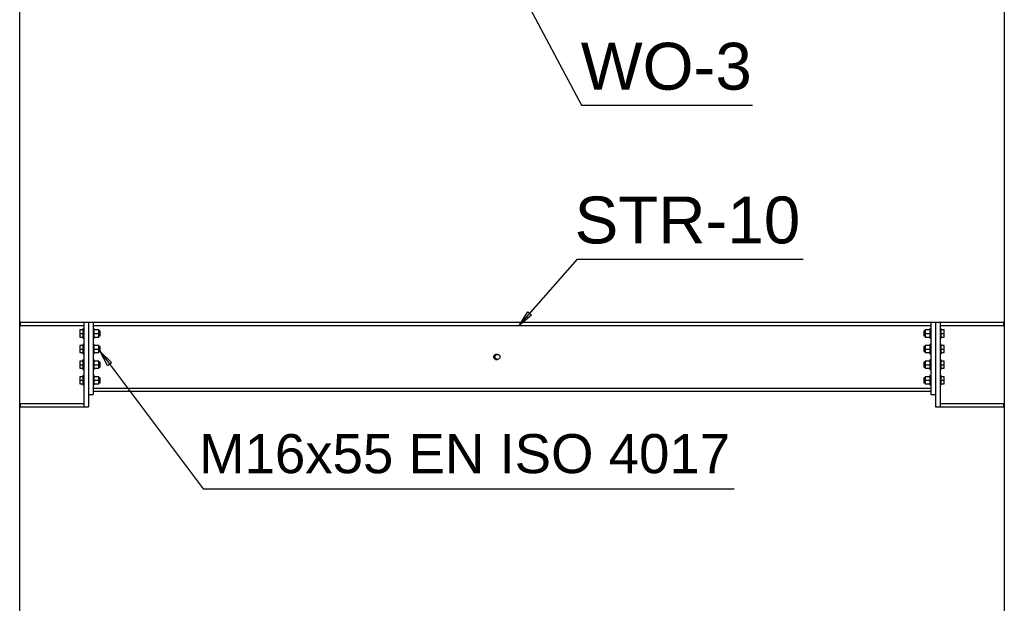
# Paper-space layout 'A0 Advance Steel' of a CAD drawing. Header units: millimetres. Extents: x -21 to 1320, y -7 to 928.
# Tile 105 of 134: x 1115 to 1178, y 500 to 537. Entities that reach past the tile are written whole.
import ezdxf

# ---------------------------------------------------------------- set-up
doc = ezdxf.new("R2010")
doc.units = ezdxf.units.MM
doc.layers.get('0').update_dxf_attribs({"linetype": 'CONTINUOUS'})
for name, color, linetype in [('AS_Belki', 145, 'CONTINUOUS'), ('AS_Blachy', 30, 'CONTINUOUS'), ('AS_Sruby', 9, 'CONTINUOUS')]:
    doc.layers.add(name, color=color, linetype=linetype)
doc.styles.add('Arial', font='arial.ttf', dxfattribs={"height": 150})

psp = doc.layouts.new('A0 Advance Steel')

# ---------------------------------------------------------------- linework, layer by layer
at = {"color": 0, "linetype": 'ByBlock', "lineweight": -2}
for p, q in [((1146.794, 517.691), (1147.329, 518.553)), ((1147.579, 518.333), (1147.329, 518.553)), ((1147.579, 518.333), (1146.794, 517.691)), ((1120.44, 515.115), (1119.973, 516.015)), ((1119.973, 516.015), (1120.707, 515.316)), ((1120.44, 515.115), (1120.707, 515.316))]:
    psp.add_line(p, q, dxfattribs=at)
at = {"color": 7}
for points in [[(1146.794, 539.275), (1150.779, 531.768), (1161.721, 531.768)], [(1146.794, 517.691), (1150.518, 521.932), (1164.957, 521.932)], [(1119.973, 516.015), (1126.57, 507.233), (1160.543, 507.233)]]:
    psp.add_lwpolyline(points, dxfattribs=at)
at = {"layer": 'AS_Belki', "linetype": 'Continuous', "ltscale": 0.25}
for p, q in [((1114.833, 456.275), (1114.833, 568.892)), ((1177.821, 568.099), (1177.821, 456.275)), ((1177.526, 517.875), (1114.833, 517.875)), ((1118.933, 517.875), (1114.833, 517.875)), ((1114.853, 517.875), (1114.853, 517.671)), ((1118.933, 517.875), (1118.933, 517.671)), ((1173.12, 517.875), (1119.533, 517.875)), ((1177.821, 517.875), (1173.721, 517.875)), ((1177.821, 517.875), (1177.703, 517.875)), ((1177.8, 517.671), (1177.8, 517.875)), ((1114.833, 517.671), (1118.933, 517.671)), ((1119.533, 517.691), (1173.12, 517.691)), ((1173.721, 517.671), (1177.821, 517.671)), ((1145.148, 515.675), (1145.201, 515.803)), ((1145.201, 515.548), (1145.148, 515.675)), ((1145.201, 515.803), (1145.329, 515.855)), ((1145.329, 515.495), (1145.201, 515.548)), ((1145.394, 515.835), (1145.28, 515.835)), ((1145.28, 515.515), (1145.394, 515.515)), ((1145.324, 515.853), (1145.368, 515.835)), ((1145.368, 515.515), (1145.324, 515.497)), ((1145.329, 515.855), (1145.377, 515.835)), ((1145.377, 515.515), (1145.329, 515.495)), ((1173.12, 513.659), (1119.533, 513.659)), ((1119.533, 513.475), (1173.12, 513.475)), ((1118.933, 512.679), (1114.833, 512.679)), ((1114.833, 512.475), (1118.933, 512.475)), ((1114.853, 512.679), (1114.853, 512.475)), ((1118.933, 512.679), (1118.933, 512.475)), ((1177.821, 512.679), (1173.721, 512.679)), ((1173.721, 512.475), (1177.821, 512.475)), ((1177.8, 512.475), (1177.8, 512.679))]:
    psp.add_line(p, q, dxfattribs=at)
at = {"layer": 'AS_Belki', "linetype": 'Continuous', "ltscale": 0.25, "extrusion": (0.079868, -2.38902e-18, 0.996805)}
psp.add_circle((515.675, -1141.735, 91.48), 0.16, dxfattribs=at)
at = {"layer": 'AS_Blachy', "linetype": 'Continuous', "ltscale": 0.25}
for p, q in [((1119.233, 517.875), (1118.933, 517.875)), ((1119.533, 517.875), (1119.233, 517.875)), ((1119.233, 517.875), (1119.233, 513.275)), ((1119.533, 517.875), (1119.533, 513.275)), ((1173.421, 517.875), (1173.121, 517.875)), ((1173.121, 517.875), (1173.121, 513.275)), ((1173.721, 517.875), (1173.421, 517.875)), ((1173.421, 517.875), (1173.421, 512.475)), ((1173.721, 517.875), (1173.721, 512.475)), ((1118.933, 517.671), (1118.933, 512.679)), ((1119.233, 513.275), (1119.533, 513.275)), ((1119.233, 513.275), (1119.233, 512.475)), ((1173.121, 513.275), (1173.421, 513.275)), ((1118.933, 512.475), (1119.233, 512.475)), ((1173.421, 512.475), (1173.721, 512.475))]:
    psp.add_line(p, q, dxfattribs=at)
at = {"layer": 'AS_Sruby', "linetype": 'Continuous', "ltscale": 0.25}
for p, q in [((1118.873, 517.407), (1118.673, 517.407)), ((1118.673, 517.407), (1118.673, 517.175)), ((1118.673, 517.175), (1118.873, 517.175)), ((1118.673, 517.175), (1118.673, 516.943)), ((1118.933, 517.475), (1118.873, 517.475)), ((1118.873, 517.475), (1118.873, 517.469)), ((1118.873, 517.469), (1118.873, 517.452)), ((1118.873, 517.452), (1118.873, 517.425)), ((1118.873, 517.425), (1118.873, 517.387)), ((1118.873, 517.387), (1118.873, 517.342)), ((1118.873, 517.342), (1118.873, 517.29)), ((1118.873, 517.29), (1118.873, 517.234)), ((1118.873, 517.234), (1118.873, 517.175)), ((1118.873, 517.175), (1118.873, 517.117)), ((1119.593, 517.475), (1119.533, 517.475)), ((1119.593, 517.469), (1119.593, 517.475)), ((1119.593, 517.452), (1119.593, 517.469)), ((1119.593, 517.425), (1119.593, 517.452)), ((1119.593, 517.387), (1119.593, 517.425)), ((1119.889, 517.407), (1119.593, 517.407)), ((1119.593, 517.342), (1119.593, 517.387)), ((1119.593, 517.29), (1119.593, 517.342)), ((1119.593, 517.234), (1119.593, 517.29)), ((1119.593, 517.175), (1119.593, 517.234)), ((1119.593, 517.175), (1119.889, 517.175)), ((1119.593, 517.117), (1119.593, 517.175)), ((1119.889, 517.175), (1119.889, 517.407)), ((1119.973, 517.335), (1119.889, 517.335)), ((1119.889, 517.335), (1119.889, 517.323)), ((1119.889, 516.943), (1119.889, 517.175)), ((1119.973, 517.323), (1119.973, 517.335)), ((1119.973, 517.288), (1119.973, 517.323)), ((1119.973, 517.236), (1119.973, 517.288)), ((1119.973, 517.175), (1119.973, 517.236)), ((1119.973, 517.114), (1119.973, 517.175)), ((1172.765, 517.335), (1172.681, 517.335)), ((1172.681, 517.335), (1172.681, 517.323)), ((1172.681, 517.323), (1172.681, 517.288)), ((1172.681, 517.288), (1172.681, 517.236)), ((1172.681, 517.236), (1172.681, 517.175)), ((1172.681, 517.175), (1172.681, 517.114)), ((1173.061, 517.407), (1172.765, 517.407)), ((1172.765, 517.407), (1172.765, 517.175)), ((1172.765, 517.175), (1173.061, 517.175)), ((1172.765, 517.175), (1172.765, 516.943)), ((1173.121, 517.475), (1173.061, 517.475)), ((1173.061, 517.475), (1173.061, 517.469)), ((1173.061, 517.469), (1173.061, 517.452)), ((1173.061, 517.452), (1173.061, 517.425)), ((1173.061, 517.425), (1173.061, 517.387)), ((1173.061, 517.387), (1173.061, 517.342)), ((1173.061, 517.342), (1173.061, 517.29)), ((1173.061, 517.29), (1173.061, 517.234)), ((1173.061, 517.234), (1173.061, 517.175)), ((1173.061, 517.175), (1173.061, 517.117)), ((1173.781, 517.475), (1173.721, 517.475)), ((1173.781, 517.469), (1173.781, 517.475)), ((1173.781, 517.452), (1173.781, 517.469)), ((1173.781, 517.425), (1173.781, 517.452)), ((1173.781, 517.387), (1173.781, 517.425)), ((1173.981, 517.407), (1173.781, 517.407)), ((1173.781, 517.342), (1173.781, 517.387)), ((1173.781, 517.29), (1173.781, 517.342)), ((1173.781, 517.234), (1173.781, 517.29)), ((1173.781, 517.175), (1173.781, 517.234)), ((1173.781, 517.175), (1173.981, 517.175)), ((1173.781, 517.117), (1173.781, 517.175)), ((1173.981, 517.175), (1173.981, 517.407)), ((1173.981, 516.943), (1173.981, 517.175)), ((1118.673, 516.943), (1118.873, 516.943)), ((1118.873, 517.117), (1118.873, 517.06)), ((1118.873, 517.06), (1118.873, 517.008)), ((1118.873, 517.008), (1118.873, 516.963)), ((1118.873, 516.963), (1118.873, 516.926)), ((1118.873, 516.926), (1118.873, 516.898)), ((1118.873, 516.898), (1118.873, 516.881)), ((1118.873, 516.881), (1118.873, 516.875)), ((1118.873, 516.875), (1118.933, 516.875)), ((1119.533, 516.875), (1119.593, 516.875)), ((1119.593, 517.06), (1119.593, 517.117)), ((1119.593, 517.008), (1119.593, 517.06)), ((1119.593, 516.963), (1119.593, 517.008)), ((1119.593, 516.926), (1119.593, 516.963)), ((1119.593, 516.943), (1119.889, 516.943)), ((1119.593, 516.898), (1119.593, 516.926)), ((1119.593, 516.881), (1119.593, 516.898)), ((1119.593, 516.875), (1119.593, 516.881)), ((1119.889, 517.027), (1119.889, 517.015)), ((1119.889, 517.015), (1119.973, 517.015)), ((1119.973, 517.062), (1119.973, 517.114)), ((1119.973, 517.027), (1119.973, 517.062)), ((1119.973, 517.015), (1119.973, 517.027)), ((1172.681, 517.114), (1172.681, 517.062)), ((1172.681, 517.062), (1172.681, 517.027)), ((1172.681, 517.027), (1172.681, 517.015)), ((1172.681, 517.015), (1172.765, 517.015)), ((1172.765, 516.943), (1173.061, 516.943)), ((1173.061, 517.117), (1173.061, 517.06)), ((1173.061, 517.06), (1173.061, 517.008)), ((1173.061, 517.008), (1173.061, 516.963)), ((1173.061, 516.963), (1173.061, 516.926)), ((1173.061, 516.926), (1173.061, 516.898)), ((1173.061, 516.898), (1173.061, 516.881)), ((1173.061, 516.881), (1173.061, 516.875)), ((1173.061, 516.875), (1173.121, 516.875)), ((1173.721, 516.875), (1173.781, 516.875)), ((1173.781, 517.06), (1173.781, 517.117)), ((1173.781, 517.008), (1173.781, 517.06)), ((1173.781, 516.963), (1173.781, 517.008)), ((1173.781, 516.926), (1173.781, 516.963)), ((1173.781, 516.943), (1173.981, 516.943)), ((1173.781, 516.898), (1173.781, 516.926)), ((1173.781, 516.881), (1173.781, 516.898)), ((1173.781, 516.875), (1173.781, 516.881)), ((1118.873, 516.407), (1118.673, 516.407)), ((1118.673, 516.407), (1118.673, 516.175)), ((1118.673, 516.175), (1118.873, 516.175)), ((1118.673, 516.175), (1118.673, 515.943)), ((1118.673, 515.943), (1118.873, 515.943)), ((1118.933, 516.475), (1118.873, 516.475)), ((1118.873, 516.475), (1118.873, 516.469)), ((1118.873, 516.469), (1118.873, 516.452)), ((1118.873, 516.452), (1118.873, 516.425)), ((1118.873, 516.425), (1118.873, 516.387)), ((1118.873, 516.387), (1118.873, 516.342)), ((1118.873, 516.342), (1118.873, 516.29)), ((1118.873, 516.29), (1118.873, 516.234)), ((1118.873, 516.234), (1118.873, 516.175)), ((1118.873, 516.175), (1118.873, 516.117)), ((1118.873, 516.117), (1118.873, 516.06)), ((1118.873, 516.06), (1118.873, 516.008)), ((1118.873, 516.008), (1118.873, 515.963)), ((1118.873, 515.963), (1118.873, 515.926)), ((1118.873, 515.926), (1118.873, 515.898)), ((1118.873, 515.898), (1118.873, 515.881)), ((1118.873, 515.881), (1118.873, 515.875)), ((1118.873, 515.875), (1118.933, 515.875)), ((1119.593, 516.475), (1119.533, 516.475)), ((1119.533, 515.875), (1119.593, 515.875)), ((1119.593, 516.469), (1119.593, 516.475)), ((1119.593, 516.452), (1119.593, 516.469)), ((1119.593, 516.425), (1119.593, 516.452)), ((1119.593, 516.387), (1119.593, 516.425)), ((1119.889, 516.407), (1119.593, 516.407)), ((1119.593, 516.342), (1119.593, 516.387)), ((1119.593, 516.29), (1119.593, 516.342)), ((1119.593, 516.234), (1119.593, 516.29)), ((1119.593, 516.175), (1119.593, 516.234)), ((1119.593, 516.175), (1119.889, 516.175)), ((1119.593, 516.117), (1119.593, 516.175)), ((1119.593, 516.06), (1119.593, 516.117)), ((1119.593, 516.008), (1119.593, 516.06)), ((1119.593, 515.963), (1119.593, 516.008)), ((1119.593, 515.926), (1119.593, 515.963)), ((1119.593, 515.943), (1119.889, 515.943)), ((1119.593, 515.898), (1119.593, 515.926)), ((1119.593, 515.881), (1119.593, 515.898)), ((1119.593, 515.875), (1119.593, 515.881)), ((1119.889, 516.175), (1119.889, 516.407)), ((1119.973, 516.335), (1119.889, 516.335)), ((1119.889, 516.335), (1119.889, 516.323)), ((1119.889, 515.943), (1119.889, 516.175)), ((1119.889, 516.027), (1119.889, 516.015)), ((1119.889, 516.015), (1119.973, 516.015)), ((1119.973, 516.323), (1119.973, 516.335)), ((1119.973, 516.288), (1119.973, 516.323)), ((1119.973, 516.236), (1119.973, 516.288)), ((1119.973, 516.175), (1119.973, 516.236)), ((1119.973, 516.114), (1119.973, 516.175)), ((1119.973, 516.062), (1119.973, 516.114)), ((1119.973, 516.027), (1119.973, 516.062)), ((1119.973, 516.015), (1119.973, 516.027)), ((1172.765, 516.335), (1172.681, 516.335)), ((1172.681, 516.335), (1172.681, 516.323)), ((1172.681, 516.323), (1172.681, 516.288)), ((1172.681, 516.288), (1172.681, 516.236)), ((1172.681, 516.236), (1172.681, 516.175)), ((1172.681, 516.175), (1172.681, 516.114)), ((1172.681, 516.114), (1172.681, 516.062)), ((1172.681, 516.062), (1172.681, 516.027)), ((1172.681, 516.027), (1172.681, 516.015)), ((1172.681, 516.015), (1172.765, 516.015)), ((1173.061, 516.407), (1172.765, 516.407)), ((1172.765, 516.407), (1172.765, 516.175)), ((1172.765, 516.175), (1173.061, 516.175)), ((1172.765, 516.175), (1172.765, 515.943)), ((1172.765, 515.943), (1173.061, 515.943)), ((1173.121, 516.475), (1173.061, 516.475)), ((1173.061, 516.475), (1173.061, 516.469)), ((1173.061, 516.469), (1173.061, 516.452)), ((1173.061, 516.452), (1173.061, 516.425)), ((1173.061, 516.425), (1173.061, 516.387)), ((1173.061, 516.387), (1173.061, 516.342)), ((1173.061, 516.342), (1173.061, 516.29)), ((1173.061, 516.29), (1173.061, 516.234)), ((1173.061, 516.234), (1173.061, 516.175)), ((1173.061, 516.175), (1173.061, 516.117)), ((1173.061, 516.117), (1173.061, 516.06)), ((1173.061, 516.06), (1173.061, 516.008)), ((1173.061, 516.008), (1173.061, 515.963)), ((1173.061, 515.963), (1173.061, 515.926)), ((1173.061, 515.926), (1173.061, 515.898)), ((1173.061, 515.898), (1173.061, 515.881)), ((1173.061, 515.881), (1173.061, 515.875)), ((1173.061, 515.875), (1173.121, 515.875)), ((1173.781, 516.475), (1173.721, 516.475)), ((1173.721, 515.875), (1173.781, 515.875)), ((1173.781, 516.469), (1173.781, 516.475)), ((1173.781, 516.452), (1173.781, 516.469)), ((1173.781, 516.425), (1173.781, 516.452)), ((1173.781, 516.387), (1173.781, 516.425)), ((1173.981, 516.407), (1173.781, 516.407)), ((1173.781, 516.342), (1173.781, 516.387)), ((1173.781, 516.29), (1173.781, 516.342)), ((1173.781, 516.234), (1173.781, 516.29)), ((1173.781, 516.175), (1173.781, 516.234)), ((1173.781, 516.175), (1173.981, 516.175)), ((1173.781, 516.117), (1173.781, 516.175)), ((1173.781, 516.06), (1173.781, 516.117)), ((1173.781, 516.008), (1173.781, 516.06)), ((1173.781, 515.963), (1173.781, 516.008)), ((1173.781, 515.926), (1173.781, 515.963)), ((1173.781, 515.943), (1173.981, 515.943)), ((1173.781, 515.898), (1173.781, 515.926)), ((1173.781, 515.881), (1173.781, 515.898)), ((1173.781, 515.875), (1173.781, 515.881)), ((1173.981, 516.175), (1173.981, 516.407)), ((1173.981, 515.943), (1173.981, 516.175)), ((1118.873, 515.407), (1118.673, 515.407)), ((1118.673, 515.407), (1118.673, 515.175)), ((1118.933, 515.475), (1118.873, 515.475)), ((1118.873, 515.475), (1118.873, 515.469)), ((1118.873, 515.469), (1118.873, 515.452)), ((1118.873, 515.452), (1118.873, 515.425)), ((1118.873, 515.425), (1118.873, 515.387)), ((1118.873, 515.387), (1118.873, 515.342)), ((1118.873, 515.342), (1118.873, 515.29)), ((1118.873, 515.29), (1118.873, 515.234)), ((1119.593, 515.475), (1119.533, 515.475)), ((1119.593, 515.469), (1119.593, 515.475)), ((1119.593, 515.452), (1119.593, 515.469)), ((1119.593, 515.425), (1119.593, 515.452)), ((1119.593, 515.387), (1119.593, 515.425)), ((1119.889, 515.407), (1119.593, 515.407)), ((1119.593, 515.342), (1119.593, 515.387)), ((1119.593, 515.29), (1119.593, 515.342)), ((1119.593, 515.234), (1119.593, 515.29)), ((1119.889, 515.175), (1119.889, 515.407)), ((1119.973, 515.335), (1119.889, 515.335)), ((1119.889, 515.335), (1119.889, 515.323)), ((1119.973, 515.323), (1119.973, 515.335)), ((1119.973, 515.288), (1119.973, 515.323)), ((1119.973, 515.236), (1119.973, 515.288)), ((1172.765, 515.335), (1172.681, 515.335)), ((1172.681, 515.335), (1172.681, 515.323)), ((1172.681, 515.323), (1172.681, 515.288)), ((1172.681, 515.288), (1172.681, 515.236)), ((1173.061, 515.407), (1172.765, 515.407)), ((1172.765, 515.407), (1172.765, 515.175)), ((1173.121, 515.475), (1173.061, 515.475)), ((1173.061, 515.475), (1173.061, 515.469)), ((1173.061, 515.469), (1173.061, 515.452)), ((1173.061, 515.452), (1173.061, 515.425)), ((1173.061, 515.425), (1173.061, 515.387)), ((1173.061, 515.387), (1173.061, 515.342)), ((1173.061, 515.342), (1173.061, 515.29)), ((1173.061, 515.29), (1173.061, 515.234)), ((1173.781, 515.475), (1173.721, 515.475)), ((1173.781, 515.469), (1173.781, 515.475)), ((1173.781, 515.452), (1173.781, 515.469)), ((1173.781, 515.425), (1173.781, 515.452)), ((1173.781, 515.387), (1173.781, 515.425)), ((1173.981, 515.407), (1173.781, 515.407)), ((1173.781, 515.342), (1173.781, 515.387)), ((1173.781, 515.29), (1173.781, 515.342)), ((1173.781, 515.234), (1173.781, 515.29)), ((1173.981, 515.175), (1173.981, 515.407)), ((1118.673, 515.175), (1118.873, 515.175)), ((1118.673, 515.175), (1118.673, 514.943)), ((1118.673, 514.943), (1118.873, 514.943)), ((1118.873, 515.234), (1118.873, 515.175)), ((1118.873, 515.175), (1118.873, 515.117)), ((1118.873, 515.117), (1118.873, 515.06)), ((1118.873, 515.06), (1118.873, 515.008)), ((1118.873, 515.008), (1118.873, 514.963)), ((1118.873, 514.963), (1118.873, 514.926)), ((1118.873, 514.926), (1118.873, 514.898)), ((1118.873, 514.898), (1118.873, 514.881)), ((1118.873, 514.881), (1118.873, 514.875)), ((1118.873, 514.875), (1118.933, 514.875)), ((1119.533, 514.875), (1119.593, 514.875)), ((1119.593, 515.175), (1119.593, 515.234)), ((1119.593, 515.175), (1119.889, 515.175)), ((1119.593, 515.117), (1119.593, 515.175)), ((1119.593, 515.06), (1119.593, 515.117)), ((1119.593, 515.008), (1119.593, 515.06)), ((1119.593, 514.963), (1119.593, 515.008)), ((1119.593, 514.926), (1119.593, 514.963)), ((1119.593, 514.943), (1119.889, 514.943)), ((1119.593, 514.898), (1119.593, 514.926)), ((1119.593, 514.881), (1119.593, 514.898)), ((1119.593, 514.875), (1119.593, 514.881)), ((1119.889, 514.943), (1119.889, 515.175)), ((1119.889, 515.027), (1119.889, 515.015)), ((1119.889, 515.015), (1119.973, 515.015)), ((1119.973, 515.175), (1119.973, 515.236)), ((1119.973, 515.114), (1119.973, 515.175)), ((1119.973, 515.062), (1119.973, 515.114)), ((1119.973, 515.027), (1119.973, 515.062)), ((1119.973, 515.015), (1119.973, 515.027)), ((1172.681, 515.236), (1172.681, 515.175)), ((1172.681, 515.175), (1172.681, 515.114)), ((1172.681, 515.114), (1172.681, 515.062)), ((1172.681, 515.062), (1172.681, 515.027)), ((1172.681, 515.027), (1172.681, 515.015)), ((1172.681, 515.015), (1172.765, 515.015)), ((1172.765, 515.175), (1173.061, 515.175)), ((1172.765, 515.175), (1172.765, 514.943)), ((1172.765, 514.943), (1173.061, 514.943)), ((1173.061, 515.234), (1173.061, 515.175)), ((1173.061, 515.175), (1173.061, 515.117)), ((1173.061, 515.117), (1173.061, 515.06)), ((1173.061, 515.06), (1173.061, 515.008)), ((1173.061, 515.008), (1173.061, 514.963)), ((1173.061, 514.963), (1173.061, 514.926)), ((1173.061, 514.926), (1173.061, 514.898)), ((1173.061, 514.898), (1173.061, 514.881)), ((1173.061, 514.881), (1173.061, 514.875)), ((1173.061, 514.875), (1173.121, 514.875)), ((1173.721, 514.875), (1173.781, 514.875)), ((1173.781, 515.175), (1173.781, 515.234)), ((1173.781, 515.175), (1173.981, 515.175)), ((1173.781, 515.117), (1173.781, 515.175)), ((1173.781, 515.06), (1173.781, 515.117)), ((1173.781, 515.008), (1173.781, 515.06)), ((1173.781, 514.963), (1173.781, 515.008)), ((1173.781, 514.926), (1173.781, 514.963)), ((1173.781, 514.943), (1173.981, 514.943)), ((1173.781, 514.898), (1173.781, 514.926)), ((1173.781, 514.881), (1173.781, 514.898)), ((1173.781, 514.875), (1173.781, 514.881)), ((1173.981, 514.943), (1173.981, 515.175)), ((1118.873, 514.407), (1118.673, 514.407)), ((1118.673, 514.407), (1118.673, 514.175)), ((1118.673, 514.175), (1118.873, 514.175)), ((1118.673, 514.175), (1118.673, 513.943)), ((1118.933, 514.475), (1118.873, 514.475)), ((1118.873, 514.475), (1118.873, 514.469)), ((1118.873, 514.469), (1118.873, 514.452)), ((1118.873, 514.452), (1118.873, 514.425)), ((1118.873, 514.425), (1118.873, 514.387)), ((1118.873, 514.387), (1118.873, 514.342)), ((1118.873, 514.342), (1118.873, 514.29)), ((1118.873, 514.29), (1118.873, 514.234)), ((1118.873, 514.234), (1118.873, 514.175)), ((1118.873, 514.175), (1118.873, 514.117)), ((1118.873, 514.117), (1118.873, 514.06)), ((1118.873, 514.06), (1118.873, 514.008)), ((1118.873, 514.008), (1118.873, 513.963)), ((1119.593, 514.475), (1119.533, 514.475)), ((1119.593, 514.469), (1119.593, 514.475)), ((1119.593, 514.452), (1119.593, 514.469)), ((1119.593, 514.425), (1119.593, 514.452)), ((1119.593, 514.387), (1119.593, 514.425)), ((1119.889, 514.407), (1119.593, 514.407)), ((1119.593, 514.342), (1119.593, 514.387)), ((1119.593, 514.29), (1119.593, 514.342)), ((1119.593, 514.234), (1119.593, 514.29)), ((1119.593, 514.175), (1119.593, 514.234)), ((1119.593, 514.175), (1119.889, 514.175)), ((1119.593, 514.117), (1119.593, 514.175)), ((1119.593, 514.06), (1119.593, 514.117)), ((1119.593, 514.008), (1119.593, 514.06)), ((1119.593, 513.963), (1119.593, 514.008)), ((1119.889, 514.175), (1119.889, 514.407)), ((1119.973, 514.335), (1119.889, 514.335)), ((1119.889, 514.335), (1119.889, 514.323)), ((1119.889, 513.943), (1119.889, 514.175)), ((1119.889, 514.027), (1119.889, 514.015)), ((1119.889, 514.015), (1119.973, 514.015)), ((1119.973, 514.323), (1119.973, 514.335)), ((1119.973, 514.288), (1119.973, 514.323)), ((1119.973, 514.236), (1119.973, 514.288)), ((1119.973, 514.175), (1119.973, 514.236)), ((1119.973, 514.114), (1119.973, 514.175)), ((1119.973, 514.062), (1119.973, 514.114)), ((1119.973, 514.027), (1119.973, 514.062)), ((1119.973, 514.015), (1119.973, 514.027)), ((1172.765, 514.335), (1172.681, 514.335)), ((1172.681, 514.335), (1172.681, 514.323)), ((1172.681, 514.323), (1172.681, 514.288)), ((1172.681, 514.288), (1172.681, 514.236)), ((1172.681, 514.236), (1172.681, 514.175)), ((1172.681, 514.175), (1172.681, 514.114)), ((1172.681, 514.114), (1172.681, 514.062)), ((1172.681, 514.062), (1172.681, 514.027)), ((1172.681, 514.027), (1172.681, 514.015)), ((1172.681, 514.015), (1172.765, 514.015)), ((1173.061, 514.407), (1172.765, 514.407)), ((1172.765, 514.407), (1172.765, 514.175)), ((1172.765, 514.175), (1173.061, 514.175)), ((1172.765, 514.175), (1172.765, 513.943)), ((1173.121, 514.475), (1173.061, 514.475)), ((1173.061, 514.475), (1173.061, 514.469)), ((1173.061, 514.469), (1173.061, 514.452)), ((1173.061, 514.452), (1173.061, 514.425)), ((1173.061, 514.425), (1173.061, 514.387)), ((1173.061, 514.387), (1173.061, 514.342)), ((1173.061, 514.342), (1173.061, 514.29)), ((1173.061, 514.29), (1173.061, 514.234)), ((1173.061, 514.234), (1173.061, 514.175)), ((1173.061, 514.175), (1173.061, 514.117)), ((1173.061, 514.117), (1173.061, 514.06)), ((1173.061, 514.06), (1173.061, 514.008)), ((1173.061, 514.008), (1173.061, 513.963)), ((1173.781, 514.475), (1173.721, 514.475)), ((1173.781, 514.469), (1173.781, 514.475)), ((1173.781, 514.452), (1173.781, 514.469)), ((1173.781, 514.425), (1173.781, 514.452)), ((1173.781, 514.387), (1173.781, 514.425)), ((1173.981, 514.407), (1173.781, 514.407)), ((1173.781, 514.342), (1173.781, 514.387)), ((1173.781, 514.29), (1173.781, 514.342)), ((1173.781, 514.234), (1173.781, 514.29)), ((1173.781, 514.175), (1173.781, 514.234)), ((1173.781, 514.175), (1173.981, 514.175)), ((1173.781, 514.117), (1173.781, 514.175)), ((1173.781, 514.06), (1173.781, 514.117)), ((1173.781, 514.008), (1173.781, 514.06)), ((1173.781, 513.963), (1173.781, 514.008)), ((1173.981, 514.175), (1173.981, 514.407)), ((1173.981, 513.943), (1173.981, 514.175)), ((1118.673, 513.943), (1118.873, 513.943)), ((1118.873, 513.963), (1118.873, 513.926)), ((1118.873, 513.926), (1118.873, 513.898)), ((1118.873, 513.898), (1118.873, 513.881)), ((1118.873, 513.881), (1118.873, 513.875)), ((1118.873, 513.875), (1118.933, 513.875)), ((1119.533, 513.875), (1119.593, 513.875)), ((1119.593, 513.926), (1119.593, 513.963)), ((1119.593, 513.943), (1119.889, 513.943)), ((1119.593, 513.898), (1119.593, 513.926)), ((1119.593, 513.881), (1119.593, 513.898)), ((1119.593, 513.875), (1119.593, 513.881)), ((1172.765, 513.943), (1173.061, 513.943)), ((1173.061, 513.963), (1173.061, 513.926)), ((1173.061, 513.926), (1173.061, 513.898)), ((1173.061, 513.898), (1173.061, 513.881)), ((1173.061, 513.881), (1173.061, 513.875)), ((1173.061, 513.875), (1173.121, 513.875)), ((1173.721, 513.875), (1173.781, 513.875)), ((1173.781, 513.926), (1173.781, 513.963)), ((1173.781, 513.943), (1173.981, 513.943)), ((1173.781, 513.898), (1173.781, 513.926)), ((1173.781, 513.881), (1173.781, 513.898)), ((1173.781, 513.875), (1173.781, 513.881))]:
    psp.add_line(p, q, dxfattribs=at)

# ---------------------------------------------------------------- texts
at = {"color": 7, "style": 'Arial'}
for s, height, p in [('WO-3', 3, (1150.728, 532.768)), ('STR-10', 3, (1150.33, 522.932)), ('M16x55 EN ISO 4017', 2.5, (1126.311, 508.233))]:
    psp.add_text(s, height=height, dxfattribs=at).set_placement(p)

doc.saveas('drawing.dxf')
